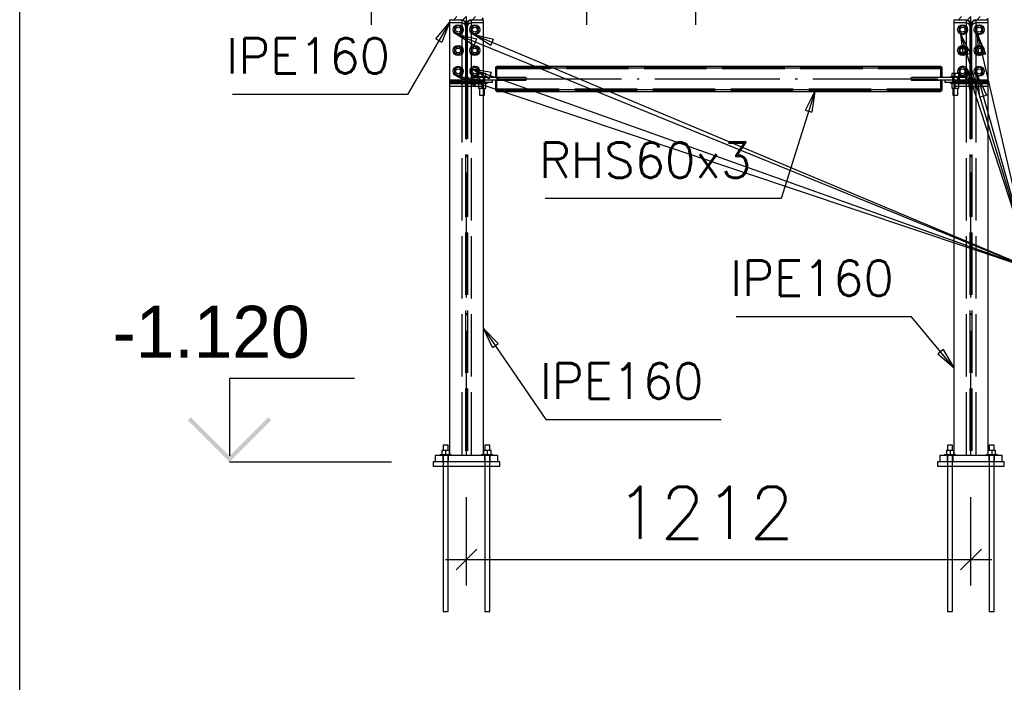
# Paper-space layout '450x700' of a CAD drawing. Header units: millimetres. Extents: x 0 to 420, y 0 to 695.
# Tile 25 of 86: x 0 to 47, y 278 to 310. Entities that reach past the tile are written whole.
import ezdxf

# ---------------------------------------------------------------- set-up
doc = ezdxf.new("R2010")
doc.units = ezdxf.units.MM
doc.linetypes.add('ACAD_ISO02W100', pattern=[15, 12, -3])
doc.linetypes.add('ACAD_ISO04W100', pattern=[30, 24, -3, 0, -3])
doc.layers.get('0').update_dxf_attribs({"linetype": 'CONTINUOUS'})
for name, color, linetype in [('AS_DIM_ON', 7, 'CONTINUOUS'), ('AS_INS_ON', 7, 'CONTINUOUS'), ('Tabelka', 172, 'CONTINUOUS')]:
    doc.layers.add(name, color=color, linetype=linetype)
doc.styles.add('ROMANS', font='romans')
doc.styles.add('Simplex.shx', font='simplex.shx', dxfattribs={"height": 2})
pattern_1 = [(45, (37.6835, 326.56202), (-0.2245064, 0.2245064), [])]

# ---------------------------------------------------------------- blocks, each defined once
blk = doc.blocks.new('*U5')
at = {"color": 3}
blk.add_lwpolyline([(0, 690), (0, 0), (-415, 0), (-415, 690)], close=True, dxfattribs=at)

psp = doc.layouts.new('450x700')

# ---------------------------------------------------------------- hatches: boundary and pattern name
h = psp.add_hatch()
h.set_pattern_fill('ANSI31', color=256, scale=0.1, style=0)
h.set_pattern_definition(pattern_1)
h.paths.add_polyline_path([(20.648, 306.834), (20.648, 306.686), (22.288, 306.686), (22.288, 306.834), (21.698, 306.834, -0.414214), (21.518, 307.014), (21.518, 309.558, -0.414214), (21.698, 309.738), (22.288, 309.738), (22.288, 309.886), (20.648, 309.886), (20.648, 309.738), (21.238, 309.738, -0.414214), (21.418, 309.558), (21.418, 307.014, -0.414214), (21.238, 306.834)], flags=0)
h = psp.add_hatch()
h.set_pattern_fill('ANSI31', color=256, scale=0.1, style=0)
h.set_pattern_definition(pattern_1)
h.paths.add_polyline_path([(46.528, 306.834), (45.938, 306.834, -0.414214), (45.758, 307.014), (45.758, 309.558, -0.414214), (45.938, 309.738), (46.528, 309.738), (46.528, 309.886), (44.888, 309.886), (44.888, 309.738), (45.478, 309.738, -0.414214), (45.658, 309.558), (45.658, 307.014, -0.414214), (45.478, 306.834), (44.888, 306.834), (44.888, 306.686), (46.528, 306.686)], flags=0)
at = {"layer": 'AS_INS_ON'}
psp.add_hatch(color=7, dxfattribs=at).paths.add_polyline_path([(8.223, 290.627), (8.082, 290.486), (10.082, 288.486), (12.082, 290.486), (11.94, 290.627), (10.082, 288.769)])

# ---------------------------------------------------------------- linework, layer by layer
at = {"color": 0, "linetype": 'ByBlock', "lineweight": -2}
for p, q in [((20.001, 308.818, 993.91), (20.648, 309.598, 993.91)), ((20.648, 309.598, 993.91), (20.289, 308.65, 993.91)), ((21.841, 308.503, 993.91), (20.978, 309.035, 993.91)), ((20.978, 309.035, 993.91), (21.967, 308.812, 993.91)), ((22.636, 308.494, 993.91), (21.778, 309.035, 993.91)), ((21.778, 309.035, 993.91), (22.765, 308.801, 993.91)), ((45.35, 308.028, 993.91), (45.22, 309.034, 993.91)), ((45.22, 309.034, 993.91), (45.669, 308.125, 993.91)), ((46.084, 308.022, 993.91), (46.02, 309.034, 993.91)), ((46.02, 309.034, 993.91), (46.408, 308.097, 993.91)), ((20.001, 308.818, 993.91), (20.289, 308.65, 993.91)), ((21.841, 308.503, 993.91), (21.967, 308.812, 993.91)), ((22.636, 308.494, 993.91), (22.765, 308.801, 993.91)), ((45.35, 308.028, 993.91), (45.669, 308.125, 993.91)), ((46.084, 308.022, 993.91), (46.408, 308.097, 993.91)), ((22.555, 306.898, 993.91), (21.669, 307.391, 993.91)), ((21.669, 307.391, 993.91), (22.667, 307.212, 993.91)), ((22.555, 306.898, 993.91), (22.667, 307.212, 993.91)), ((45.658, 306.389, 993.91), (45.507, 307.391, 993.91)), ((45.507, 307.391, 993.91), (45.975, 306.492, 993.91)), ((21.874, 306.559, 993.91), (20.978, 307.035, 993.91)), ((20.978, 307.035, 993.91), (21.979, 306.875, 993.91)), ((21.874, 306.559, 993.91), (21.979, 306.875, 993.91)), ((46.131, 306.026, 993.91), (46.02, 307.034, 993.91)), ((46.02, 307.034, 993.91), (46.452, 306.117, 993.91)), ((37.751, 305.39, 993.91), (38.21, 306.294, 993.91)), ((38.21, 306.294, 993.91), (38.069, 305.29, 993.91)), ((45.658, 306.389, 993.91), (45.975, 306.492, 993.91)), ((46.131, 306.026, 993.91), (46.452, 306.117, 993.91)), ((37.751, 305.39, 993.91), (38.069, 305.29, 993.91)), ((22.716, 293.984, 993.91), (22.288, 294.903, 993.91)), ((22.288, 294.903, 993.91), (22.991, 294.172, 993.91)), ((22.716, 293.984, 993.91), (22.991, 294.172, 993.91)), ((44.377, 293.88, 993.91), (44.121, 293.667, 993.91)), ((44.377, 293.88, 993.91), (44.888, 293.005, 993.91)), ((44.888, 293.005, 993.91), (44.121, 293.667, 993.91))]:
    psp.add_line(p, q, dxfattribs=at)
at = {"linetype": 'Continuous', "ltscale": 0.25}
for p, q in [((20.648, 309.738), (20.648, 306.834)), ((21.068, 309.457), (20.895, 309.357)), ((21.242, 309.357), (21.068, 309.457)), ((21.238, 309.738), (21.366, 309.685)), ((21.238, 309.738), (21.238, 309.426)), ((21.366, 309.685), (21.418, 309.558)), ((21.418, 309.558), (21.418, 307.014)), ((21.518, 309.558), (21.571, 309.685)), ((21.518, 307.014), (21.518, 309.558)), ((21.571, 309.685), (21.698, 309.738)), ((21.868, 309.457), (21.695, 309.357)), ((21.698, 309.738), (21.698, 309.426)), ((22.042, 309.357), (21.868, 309.457)), ((22.288, 307.154), (22.288, 309.738)), ((44.888, 309.738), (44.888, 307.154)), ((45.308, 309.457), (45.135, 309.357)), ((45.482, 309.357), (45.308, 309.457)), ((45.478, 309.738), (45.606, 309.685)), ((45.478, 309.738), (45.478, 309.426)), ((45.606, 309.685), (45.658, 309.558)), ((45.658, 309.558), (45.658, 307.014)), ((45.758, 309.558), (45.811, 309.685)), ((45.758, 307.014), (45.758, 309.558)), ((45.811, 309.685), (45.938, 309.738)), ((46.108, 309.457), (45.935, 309.357)), ((45.938, 309.738), (45.938, 309.426)), ((46.282, 309.357), (46.108, 309.457)), ((46.528, 306.834), (46.528, 309.738)), ((20.895, 309.357), (20.895, 309.157)), ((20.895, 309.157), (21.068, 309.057)), ((21.068, 309.057), (21.242, 309.157)), ((21.238, 309.088), (21.238, 308.426)), ((21.242, 309.157), (21.242, 309.357)), ((21.695, 309.357), (21.695, 309.157)), ((21.695, 309.157), (21.868, 309.057)), ((21.698, 309.088), (21.698, 308.426)), ((21.868, 309.057), (22.042, 309.157)), ((22.042, 309.157), (22.042, 309.357)), ((45.135, 309.357), (45.135, 309.157)), ((45.135, 309.157), (45.308, 309.057)), ((45.308, 309.057), (45.482, 309.157)), ((45.478, 309.088), (45.478, 308.426)), ((45.482, 309.157), (45.482, 309.357)), ((45.935, 309.357), (45.935, 309.157)), ((45.935, 309.157), (46.108, 309.057)), ((45.938, 309.088), (45.938, 308.426)), ((46.108, 309.057), (46.282, 309.157)), ((46.282, 309.157), (46.282, 309.357)), ((21.068, 308.457), (20.895, 308.357)), ((20.895, 308.357), (20.895, 308.157)), ((20.895, 308.157), (21.068, 308.057)), ((21.242, 308.357), (21.068, 308.457)), ((21.068, 308.057), (21.242, 308.157)), ((21.238, 308.088), (21.238, 307.426)), ((21.242, 308.157), (21.242, 308.357)), ((21.868, 308.457), (21.695, 308.357)), ((21.695, 308.357), (21.695, 308.157)), ((21.695, 308.157), (21.868, 308.057)), ((21.698, 308.088), (21.698, 307.426)), ((22.042, 308.357), (21.868, 308.457)), ((21.868, 308.057), (22.042, 308.157)), ((22.042, 308.157), (22.042, 308.357)), ((45.308, 308.457), (45.135, 308.357)), ((45.135, 308.357), (45.135, 308.157)), ((45.135, 308.157), (45.308, 308.057)), ((45.482, 308.357), (45.308, 308.457)), ((45.308, 308.057), (45.482, 308.157)), ((45.478, 308.088), (45.478, 307.426)), ((45.482, 308.157), (45.482, 308.357)), ((46.108, 308.457), (45.935, 308.357)), ((45.935, 308.357), (45.935, 308.157)), ((45.935, 308.157), (46.108, 308.057)), ((45.938, 308.088), (45.938, 307.426)), ((46.282, 308.357), (46.108, 308.457)), ((46.108, 308.057), (46.282, 308.157)), ((46.282, 308.157), (46.282, 308.357)), ((21.068, 307.457), (20.895, 307.357)), ((20.895, 307.357), (20.895, 307.157)), ((20.895, 307.157), (21.068, 307.057)), ((21.242, 307.357), (21.068, 307.457)), ((21.068, 307.057), (21.242, 307.157)), ((21.238, 307.088), (21.238, 306.834)), ((21.242, 307.157), (21.242, 307.357)), ((21.868, 307.457), (21.695, 307.357)), ((21.695, 307.357), (21.695, 307.157)), ((21.695, 307.157), (21.868, 307.057)), ((21.698, 307.088), (21.698, 306.834)), ((22.042, 307.357), (21.868, 307.457)), ((21.868, 307.057), (22.042, 307.157)), ((22.042, 307.157), (22.042, 307.357)), ((22.218, 307.154), (22.045, 307.154)), ((22.045, 307.154), (22.045, 307.004)), ((22.392, 307.154), (22.218, 307.154)), ((22.218, 307.004), (22.218, 307.154)), ((22.392, 307.004), (22.392, 307.154)), ((22.918, 307.454), (22.858, 307.454)), ((22.858, 307.454), (22.858, 307.431)), ((22.858, 307.431), (22.858, 307.374)), ((22.918, 307.374), (22.858, 307.374)), ((22.858, 307.374), (22.858, 306.954)), ((44.258, 307.494), (22.918, 307.494)), ((22.918, 307.494), (22.918, 307.468)), ((22.918, 307.468), (22.918, 307.404)), ((44.258, 307.404), (22.918, 307.404)), ((22.918, 307.404), (22.918, 306.974)), ((44.258, 307.468), (44.258, 307.494)), ((44.258, 307.404), (44.258, 307.468)), ((44.318, 307.454), (44.258, 307.454)), ((44.258, 306.974), (44.258, 307.404)), ((44.318, 307.374), (44.258, 307.374)), ((44.318, 307.431), (44.318, 307.454)), ((44.318, 307.374), (44.318, 307.431)), ((44.318, 306.954), (44.318, 307.374)), ((44.958, 307.154), (44.785, 307.154)), ((44.785, 307.154), (44.785, 307.004)), ((45.132, 307.154), (44.958, 307.154)), ((44.958, 307.004), (44.958, 307.154)), ((45.132, 307.004), (45.132, 307.154)), ((45.308, 307.457), (45.135, 307.357)), ((45.135, 307.357), (45.135, 307.157)), ((45.135, 307.157), (45.308, 307.057)), ((45.482, 307.357), (45.308, 307.457)), ((45.308, 307.057), (45.482, 307.157)), ((45.478, 307.088), (45.478, 306.834)), ((45.482, 307.157), (45.482, 307.357)), ((46.108, 307.457), (45.935, 307.357)), ((45.935, 307.357), (45.935, 307.157)), ((45.935, 307.157), (46.108, 307.057)), ((45.938, 307.088), (45.938, 306.834)), ((46.282, 307.357), (46.108, 307.457)), ((46.108, 307.057), (46.282, 307.157)), ((46.282, 307.157), (46.282, 307.357)), ((21.238, 306.834), (20.648, 306.834)), ((20.648, 306.834), (20.648, 306.686)), ((20.648, 306.686), (20.648, 288.786)), ((20.648, 306.686), (22.288, 306.686)), ((22.288, 306.834), (21.698, 306.834)), ((22.018, 306.954), (21.718, 306.954)), ((21.718, 306.954), (21.718, 306.834)), ((21.978, 307.004), (21.983, 307.004)), ((21.978, 307.004), (21.978, 306.954)), ((21.983, 307.004), (21.997, 307.004)), ((21.997, 307.004), (22.019, 307.004)), ((24.318, 306.954), (22.018, 306.954)), ((22.018, 306.834), (22.018, 306.954)), ((22.019, 307.004), (22.049, 307.004)), ((22.049, 307.004), (22.085, 307.004)), ((22.085, 307.004), (22.126, 307.004)), ((22.126, 307.004), (22.171, 307.004)), ((22.171, 307.004), (22.218, 307.004)), ((22.218, 307.004), (22.265, 307.004)), ((22.265, 307.004), (22.31, 307.004)), ((22.288, 306.686), (22.288, 306.834)), ((22.318, 306.834), (22.288, 306.834)), ((22.318, 306.714), (22.288, 306.714)), ((22.288, 288.786), (22.288, 306.686)), ((22.31, 306.664), (22.289, 306.664)), ((22.31, 307.004), (22.352, 307.004)), ((22.352, 306.664), (22.31, 306.664)), ((22.718, 306.834), (22.318, 306.834)), ((22.318, 306.714), (22.318, 306.834)), ((22.718, 306.714), (22.318, 306.714)), ((22.352, 307.004), (22.388, 307.004)), ((22.388, 306.664), (22.352, 306.664)), ((22.388, 307.004), (22.418, 307.004)), ((22.418, 306.664), (22.388, 306.664)), ((22.392, 306.448), (22.392, 306.664)), ((22.418, 307.004), (22.44, 307.004)), ((22.44, 306.664), (22.418, 306.664)), ((22.44, 307.004), (22.454, 307.004)), ((22.454, 306.664), (22.44, 306.664)), ((22.454, 307.004), (22.458, 307.004)), ((22.458, 306.664), (22.454, 306.664)), ((22.458, 306.954), (22.458, 307.004)), ((22.458, 306.664), (22.458, 306.714)), ((24.318, 306.834), (22.718, 306.834)), ((22.718, 306.714), (22.718, 306.834)), ((22.858, 306.834), (22.858, 306.414)), ((22.918, 306.974), (22.918, 306.954)), ((22.918, 306.974), (24.318, 306.974)), ((22.918, 306.834), (22.918, 306.814)), ((24.318, 306.814), (22.918, 306.814)), ((22.918, 306.814), (22.918, 306.384)), ((24.318, 306.974), (24.318, 306.954)), ((24.318, 306.954), (24.318, 306.834)), ((24.318, 306.834), (24.318, 306.814)), ((42.858, 306.974), (44.258, 306.974)), ((42.858, 306.954), (42.858, 306.974)), ((45.158, 306.954), (42.858, 306.954)), ((42.858, 306.834), (42.858, 306.954)), ((44.458, 306.834), (42.858, 306.834)), ((42.858, 306.814), (42.858, 306.834)), ((44.258, 306.814), (42.858, 306.814)), ((44.258, 306.954), (44.258, 306.974)), ((44.258, 306.814), (44.258, 306.834)), ((44.258, 306.384), (44.258, 306.814)), ((44.318, 306.414), (44.318, 306.834)), ((44.858, 306.834), (44.458, 306.834)), ((44.458, 306.834), (44.458, 306.714)), ((44.858, 306.714), (44.458, 306.714)), ((44.718, 307.004), (44.723, 307.004)), ((44.718, 307.004), (44.718, 306.954)), ((44.718, 306.714), (44.718, 306.664)), ((44.723, 306.664), (44.718, 306.664)), ((44.723, 307.004), (44.737, 307.004)), ((44.737, 306.664), (44.723, 306.664)), ((44.737, 307.004), (44.759, 307.004)), ((44.759, 306.664), (44.737, 306.664)), ((44.759, 307.004), (44.789, 307.004)), ((44.789, 306.664), (44.759, 306.664)), ((44.785, 306.664), (44.785, 306.448)), ((44.789, 307.004), (44.825, 307.004)), ((44.825, 306.664), (44.789, 306.664)), ((44.825, 307.004), (44.866, 307.004)), ((44.866, 306.664), (44.825, 306.664)), ((44.888, 306.834), (44.858, 306.834)), ((44.858, 306.714), (44.858, 306.834)), ((44.888, 306.714), (44.858, 306.714)), ((44.866, 307.004), (44.911, 307.004)), ((44.888, 306.664), (44.866, 306.664)), ((45.478, 306.834), (44.888, 306.834)), ((44.888, 306.834), (44.888, 306.686)), ((44.888, 306.686), (44.888, 288.786)), ((44.888, 306.686), (46.528, 306.686)), ((44.911, 307.004), (44.958, 307.004)), ((44.958, 307.004), (45.005, 307.004)), ((45.005, 307.004), (45.05, 307.004)), ((45.05, 307.004), (45.092, 307.004)), ((45.092, 307.004), (45.128, 307.004)), ((45.128, 307.004), (45.158, 307.004)), ((45.158, 307.004), (45.18, 307.004)), ((45.458, 306.954), (45.158, 306.954)), ((45.158, 306.834), (45.158, 306.954)), ((45.18, 307.004), (45.194, 307.004)), ((45.194, 307.004), (45.198, 307.004)), ((45.198, 306.954), (45.198, 307.004)), ((45.458, 306.834), (45.458, 306.954)), ((46.528, 306.834), (45.938, 306.834)), ((46.528, 306.686), (46.528, 306.834)), ((46.528, 288.786), (46.528, 306.686)), ((22.288, 306.448), (22.392, 306.448)), ((22.338, 306.104), (22.338, 306.448)), ((22.858, 306.414), (22.918, 306.414)), ((22.858, 306.414), (22.858, 306.357)), ((22.858, 306.357), (22.858, 306.334)), ((22.858, 306.334), (22.918, 306.334)), ((22.918, 306.384), (44.258, 306.384)), ((22.918, 306.384), (22.918, 306.32)), ((22.918, 306.32), (22.918, 306.294)), ((22.918, 306.294), (44.258, 306.294)), ((44.258, 306.414), (44.318, 306.414)), ((44.258, 306.32), (44.258, 306.384)), ((44.258, 306.334), (44.318, 306.334)), ((44.258, 306.294), (44.258, 306.32)), ((44.318, 306.357), (44.318, 306.414)), ((44.318, 306.334), (44.318, 306.357)), ((44.785, 306.448), (44.888, 306.448)), ((44.838, 306.448), (44.838, 306.104)), ((22.29, 306.104), (22.303, 306.104)), ((22.303, 306.104), (22.329, 306.104)), ((22.329, 306.104), (22.338, 306.104)), ((44.838, 306.104), (44.847, 306.104)), ((44.847, 306.104), (44.873, 306.104)), ((44.873, 306.104), (44.887, 306.104)), ((20.357, 289.286), (20.348, 289.286)), ((20.348, 289.286), (20.348, 289.028)), ((20.383, 289.286), (20.357, 289.286)), ((20.422, 289.286), (20.383, 289.286)), ((20.468, 289.286), (20.422, 289.286)), ((20.514, 289.286), (20.468, 289.286)), ((20.553, 289.286), (20.514, 289.286)), ((20.579, 289.286), (20.553, 289.286)), ((20.588, 289.286), (20.579, 289.286)), ((20.588, 289.028), (20.588, 289.286)), ((22.357, 289.286), (22.348, 289.286)), ((22.348, 289.286), (22.348, 289.028)), ((22.383, 289.286), (22.357, 289.286)), ((22.422, 289.286), (22.383, 289.286)), ((22.468, 289.286), (22.422, 289.286)), ((22.514, 289.286), (22.468, 289.286)), ((22.553, 289.286), (22.514, 289.286)), ((22.579, 289.286), (22.553, 289.286)), ((22.588, 289.286), (22.579, 289.286)), ((22.588, 289.028), (22.588, 289.286)), ((44.597, 289.286), (44.588, 289.286)), ((44.588, 289.286), (44.588, 289.028)), ((44.623, 289.286), (44.597, 289.286)), ((44.662, 289.286), (44.623, 289.286)), ((44.708, 289.286), (44.662, 289.286)), ((44.754, 289.286), (44.708, 289.286)), ((44.793, 289.286), (44.754, 289.286)), ((44.819, 289.286), (44.793, 289.286)), ((44.828, 289.286), (44.819, 289.286)), ((44.828, 289.028), (44.828, 289.286)), ((46.597, 289.286), (46.588, 289.286)), ((46.588, 289.286), (46.588, 289.028)), ((46.623, 289.286), (46.597, 289.286)), ((46.662, 289.286), (46.623, 289.286)), ((46.708, 289.286), (46.662, 289.286)), ((46.754, 289.286), (46.708, 289.286)), ((46.793, 289.286), (46.754, 289.286)), ((46.819, 289.286), (46.793, 289.286)), ((46.828, 289.286), (46.819, 289.286)), ((46.828, 289.028), (46.828, 289.286)), ((20.648, 288.786), (19.968, 288.786)), ((19.968, 288.786), (19.968, 288.486)), ((20.198, 288.836), (20.203, 288.836)), ((20.198, 288.836), (20.198, 288.786)), ((20.203, 288.836), (20.219, 288.836)), ((20.219, 288.836), (20.244, 288.836)), ((20.244, 288.836), (20.277, 288.836)), ((20.277, 288.836), (20.318, 288.836)), ((20.468, 289.028), (20.287, 289.028)), ((20.287, 289.028), (20.287, 288.836)), ((20.318, 288.836), (20.365, 288.836)), ((20.365, 288.836), (20.416, 288.836)), ((20.416, 288.836), (20.468, 288.836)), ((20.648, 289.028), (20.468, 289.028)), ((20.468, 289.028), (20.468, 288.836)), ((20.468, 288.836), (20.521, 288.836)), ((20.521, 288.836), (20.572, 288.836)), ((20.572, 288.836), (20.618, 288.836)), ((20.618, 288.836), (20.649, 288.836)), ((22.288, 288.786), (20.648, 288.786)), ((22.468, 289.028), (22.288, 289.028)), ((22.288, 288.836), (22.318, 288.836)), ((22.968, 288.786), (22.288, 288.786)), ((22.318, 288.836), (22.365, 288.836)), ((22.365, 288.836), (22.416, 288.836)), ((22.416, 288.836), (22.468, 288.836)), ((22.65, 289.028), (22.468, 289.028)), ((22.468, 289.028), (22.468, 288.836)), ((22.468, 288.836), (22.521, 288.836)), ((22.521, 288.836), (22.572, 288.836)), ((22.572, 288.836), (22.618, 288.836)), ((22.618, 288.836), (22.659, 288.836)), ((22.65, 288.836), (22.65, 289.028)), ((22.659, 288.836), (22.693, 288.836)), ((22.693, 288.836), (22.718, 288.836)), ((22.718, 288.836), (22.733, 288.836)), ((22.733, 288.836), (22.738, 288.836)), ((22.738, 288.786), (22.738, 288.836)), ((22.968, 288.486), (22.968, 288.786)), ((44.888, 288.786), (44.208, 288.786)), ((44.208, 288.786), (44.208, 288.486)), ((44.438, 288.836), (44.443, 288.836)), ((44.438, 288.836), (44.438, 288.786)), ((44.443, 288.836), (44.459, 288.836)), ((44.459, 288.836), (44.484, 288.836)), ((44.484, 288.836), (44.517, 288.836)), ((44.517, 288.836), (44.558, 288.836)), ((44.708, 289.028), (44.527, 289.028)), ((44.527, 289.028), (44.527, 288.836)), ((44.558, 288.836), (44.605, 288.836)), ((44.605, 288.836), (44.656, 288.836)), ((44.656, 288.836), (44.708, 288.836)), ((44.888, 289.028), (44.708, 289.028)), ((44.708, 289.028), (44.708, 288.836)), ((44.708, 288.836), (44.761, 288.836)), ((44.761, 288.836), (44.812, 288.836)), ((44.812, 288.836), (44.858, 288.836)), ((44.858, 288.836), (44.889, 288.836)), ((46.528, 288.786), (44.888, 288.786)), ((46.708, 289.028), (46.528, 289.028)), ((46.528, 288.836), (46.558, 288.836)), ((47.208, 288.786), (46.528, 288.786)), ((46.558, 288.836), (46.605, 288.836)), ((46.605, 288.836), (46.656, 288.836)), ((46.656, 288.836), (46.708, 288.836)), ((46.89, 289.028), (46.708, 289.028)), ((46.708, 289.028), (46.708, 288.836)), ((46.708, 288.836), (46.761, 288.836)), ((46.761, 288.836), (46.812, 288.836)), ((46.812, 288.836), (46.858, 288.836)), ((46.858, 288.836), (46.899, 288.836)), ((46.89, 288.836), (46.89, 289.028)), ((46.899, 288.836), (46.933, 288.836)), ((46.933, 288.836), (46.958, 288.836)), ((46.958, 288.836), (46.973, 288.836)), ((46.973, 288.836), (46.978, 288.836)), ((46.978, 288.786), (46.978, 288.836)), ((47.208, 288.486), (47.208, 288.786)), ((23.068, 288.486), (19.868, 288.486)), ((19.868, 288.486), (19.868, 288.286)), ((19.868, 288.286), (23.068, 288.286)), ((20.348, 288.286), (20.348, 281.286)), ((20.588, 281.286), (20.588, 288.286)), ((22.348, 288.286), (22.348, 281.286)), ((22.588, 281.286), (22.588, 288.286)), ((23.068, 288.286), (23.068, 288.486)), ((47.308, 288.486), (44.108, 288.486)), ((44.108, 288.486), (44.108, 288.286)), ((44.108, 288.286), (47.308, 288.286)), ((44.588, 288.286), (44.588, 281.286)), ((44.828, 281.286), (44.828, 288.286)), ((46.588, 288.286), (46.588, 281.286)), ((46.828, 281.286), (46.828, 288.286)), ((47.308, 288.286), (47.308, 288.486)), ((20.348, 281.286), (20.351, 281.286)), ((20.351, 281.286), (20.357, 281.286)), ((20.357, 281.286), (20.368, 281.286)), ((20.368, 281.286), (20.383, 281.286)), ((20.383, 281.286), (20.402, 281.286)), ((20.402, 281.286), (20.422, 281.286)), ((20.422, 281.286), (20.445, 281.286)), ((20.445, 281.286), (20.468, 281.286)), ((20.468, 281.286), (20.492, 281.286)), ((20.492, 281.286), (20.514, 281.286)), ((20.514, 281.286), (20.535, 281.286)), ((20.535, 281.286), (20.553, 281.286)), ((20.553, 281.286), (20.568, 281.286)), ((20.568, 281.286), (20.579, 281.286)), ((20.579, 281.286), (20.586, 281.286)), ((20.586, 281.286), (20.588, 281.286)), ((22.348, 281.286), (22.351, 281.286)), ((22.351, 281.286), (22.357, 281.286)), ((22.357, 281.286), (22.368, 281.286)), ((22.368, 281.286), (22.383, 281.286)), ((22.383, 281.286), (22.402, 281.286)), ((22.402, 281.286), (22.422, 281.286)), ((22.422, 281.286), (22.445, 281.286)), ((22.445, 281.286), (22.468, 281.286)), ((22.468, 281.286), (22.492, 281.286)), ((22.492, 281.286), (22.514, 281.286)), ((22.514, 281.286), (22.535, 281.286)), ((22.535, 281.286), (22.553, 281.286)), ((22.553, 281.286), (22.568, 281.286)), ((22.568, 281.286), (22.579, 281.286)), ((22.579, 281.286), (22.586, 281.286)), ((22.586, 281.286), (22.588, 281.286)), ((44.588, 281.286), (44.591, 281.286)), ((44.591, 281.286), (44.597, 281.286)), ((44.597, 281.286), (44.608, 281.286)), ((44.608, 281.286), (44.623, 281.286)), ((44.623, 281.286), (44.642, 281.286)), ((44.642, 281.286), (44.662, 281.286)), ((44.662, 281.286), (44.685, 281.286)), ((44.685, 281.286), (44.708, 281.286)), ((44.708, 281.286), (44.732, 281.286)), ((44.732, 281.286), (44.754, 281.286)), ((44.754, 281.286), (44.775, 281.286)), ((44.775, 281.286), (44.793, 281.286)), ((44.793, 281.286), (44.808, 281.286)), ((44.808, 281.286), (44.819, 281.286)), ((44.819, 281.286), (44.826, 281.286)), ((44.826, 281.286), (44.828, 281.286)), ((46.588, 281.286), (46.591, 281.286)), ((46.591, 281.286), (46.597, 281.286)), ((46.597, 281.286), (46.608, 281.286)), ((46.608, 281.286), (46.623, 281.286)), ((46.623, 281.286), (46.642, 281.286)), ((46.642, 281.286), (46.662, 281.286)), ((46.662, 281.286), (46.685, 281.286)), ((46.685, 281.286), (46.708, 281.286)), ((46.708, 281.286), (46.732, 281.286)), ((46.732, 281.286), (46.754, 281.286)), ((46.754, 281.286), (46.775, 281.286)), ((46.775, 281.286), (46.793, 281.286)), ((46.793, 281.286), (46.808, 281.286)), ((46.808, 281.286), (46.819, 281.286)), ((46.819, 281.286), (46.826, 281.286)), ((46.826, 281.286), (46.828, 281.286))]:
    psp.add_line(p, q, dxfattribs=at)
at = {"color": 84, "linetype": 'ACAD_ISO02W100', "ltscale": 0.25}
for p, q in [((21.238, 309.714), (20.648, 309.714)), ((20.648, 309.598), (21.238, 309.598)), ((21.366, 309.661), (21.238, 309.714)), ((21.238, 309.598), (21.366, 309.545)), ((21.238, 309.426), (21.238, 309.088)), ((21.418, 309.533), (21.366, 309.661)), ((21.366, 309.545), (21.418, 309.417)), ((21.571, 309.661), (21.518, 309.533)), ((21.518, 309.417), (21.571, 309.545)), ((21.698, 309.714), (21.571, 309.661)), ((21.571, 309.545), (21.698, 309.598)), ((22.288, 309.714), (21.698, 309.714)), ((21.698, 309.598), (22.288, 309.598)), ((21.698, 309.426), (21.698, 309.088)), ((45.478, 309.714), (44.888, 309.714)), ((44.888, 309.598), (45.478, 309.598)), ((45.606, 309.661), (45.478, 309.714)), ((45.478, 309.598), (45.606, 309.545)), ((45.478, 309.426), (45.478, 309.088)), ((45.658, 309.533), (45.606, 309.661)), ((45.606, 309.545), (45.658, 309.417)), ((45.811, 309.661), (45.758, 309.533)), ((45.758, 309.417), (45.811, 309.545)), ((45.938, 309.714), (45.811, 309.661)), ((45.811, 309.545), (45.938, 309.598)), ((46.528, 309.714), (45.938, 309.714)), ((45.938, 309.598), (46.528, 309.598)), ((45.938, 309.426), (45.938, 309.088)), ((21.238, 308.426), (21.238, 308.088)), ((21.698, 308.426), (21.698, 308.088)), ((45.478, 308.426), (45.478, 308.088)), ((45.938, 308.426), (45.938, 308.088)), ((21.238, 307.426), (21.238, 307.088)), ((21.698, 307.426), (21.698, 307.088)), ((22.288, 306.834), (22.288, 307.154)), ((44.258, 307.434), (22.918, 307.434)), ((44.258, 307.374), (22.918, 307.374)), ((44.888, 307.154), (44.888, 306.834)), ((45.478, 307.426), (45.478, 307.088)), ((45.938, 307.426), (45.938, 307.088)), ((21.238, 306.8), (20.648, 306.8)), ((20.648, 306.762), (22.288, 306.762)), ((20.648, 306.685), (21.238, 306.685)), ((22.288, 306.652), (20.648, 306.652)), ((20.718, 306.834), (20.718, 306.714)), ((21.218, 306.714), (20.718, 306.714)), ((21.218, 306.834), (21.218, 306.714)), ((21.418, 306.714), (21.218, 306.714)), ((21.366, 306.887), (21.238, 306.834)), ((21.366, 306.853), (21.238, 306.8)), ((21.238, 306.834), (21.238, 288.786)), ((21.418, 306.834), (21.238, 306.834)), ((21.238, 306.685), (21.366, 306.738)), ((21.418, 307.014), (21.366, 306.887)), ((21.418, 306.981), (21.366, 306.853)), ((21.366, 306.738), (21.418, 306.865)), ((21.418, 307.014), (21.418, 288.786)), ((21.518, 307.014), (21.518, 288.786)), ((21.571, 306.887), (21.518, 307.014)), ((21.571, 306.853), (21.518, 306.981)), ((21.518, 306.865), (21.571, 306.738)), ((21.698, 306.834), (21.518, 306.834)), ((21.718, 306.714), (21.518, 306.714)), ((21.698, 306.834), (21.571, 306.887)), ((21.698, 306.8), (21.571, 306.853)), ((21.571, 306.738), (21.698, 306.685)), ((21.698, 306.834), (21.698, 288.786)), ((22.288, 306.8), (21.698, 306.8)), ((21.698, 306.685), (22.288, 306.685)), ((21.718, 306.714), (21.718, 306.834)), ((22.218, 306.714), (21.718, 306.714)), ((21.978, 306.714), (21.978, 306.664)), ((21.983, 306.664), (21.978, 306.664)), ((21.997, 306.664), (21.983, 306.664)), ((22.019, 306.664), (21.997, 306.664)), ((22.045, 306.664), (22.019, 306.664)), ((22.049, 306.664), (22.045, 306.664)), ((22.045, 306.664), (22.045, 306.448)), ((22.085, 306.664), (22.049, 306.664)), ((22.078, 306.954), (22.078, 306.834)), ((22.078, 306.834), (22.078, 306.714)), ((22.126, 306.664), (22.085, 306.664)), ((22.098, 306.954), (22.098, 306.714)), ((22.171, 306.664), (22.126, 306.664)), ((22.218, 306.664), (22.171, 306.664)), ((22.288, 306.714), (22.218, 306.714)), ((22.265, 306.664), (22.218, 306.664)), ((22.218, 306.448), (22.218, 306.664)), ((22.289, 306.664), (22.265, 306.664)), ((22.338, 306.714), (22.338, 306.954)), ((22.358, 306.834), (22.358, 306.954)), ((22.358, 306.714), (22.358, 306.834)), ((44.818, 306.954), (44.818, 306.834)), ((44.818, 306.834), (44.818, 306.714)), ((44.838, 306.954), (44.838, 306.714)), ((45.478, 306.8), (44.888, 306.8)), ((44.888, 306.762), (46.528, 306.762)), ((44.958, 306.714), (44.888, 306.714)), ((44.888, 306.685), (45.478, 306.685)), ((44.911, 306.664), (44.888, 306.664)), ((46.528, 306.652), (44.888, 306.652)), ((44.958, 306.664), (44.911, 306.664)), ((45.458, 306.714), (44.958, 306.714)), ((45.005, 306.664), (44.958, 306.664)), ((44.958, 306.448), (44.958, 306.664)), ((45.05, 306.664), (45.005, 306.664)), ((45.092, 306.664), (45.05, 306.664)), ((45.078, 306.714), (45.078, 306.954)), ((45.128, 306.664), (45.092, 306.664)), ((45.098, 306.834), (45.098, 306.954)), ((45.098, 306.714), (45.098, 306.834)), ((45.132, 306.664), (45.128, 306.664)), ((45.158, 306.664), (45.132, 306.664)), ((45.132, 306.448), (45.132, 306.664)), ((45.18, 306.664), (45.158, 306.664)), ((45.194, 306.664), (45.18, 306.664)), ((45.198, 306.664), (45.194, 306.664)), ((45.198, 306.664), (45.198, 306.714)), ((45.458, 306.714), (45.458, 306.834)), ((45.658, 306.714), (45.458, 306.714)), ((45.606, 306.887), (45.478, 306.834)), ((45.606, 306.853), (45.478, 306.8)), ((45.658, 306.834), (45.478, 306.834)), ((45.478, 306.834), (45.478, 288.786)), ((45.478, 306.685), (45.606, 306.738)), ((45.658, 307.014), (45.606, 306.887)), ((45.658, 306.981), (45.606, 306.853)), ((45.606, 306.738), (45.658, 306.865)), ((45.658, 307.014), (45.658, 288.786)), ((45.758, 307.014), (45.758, 288.786)), ((45.811, 306.887), (45.758, 307.014)), ((45.811, 306.853), (45.758, 306.981)), ((45.758, 306.865), (45.811, 306.738)), ((45.938, 306.834), (45.758, 306.834)), ((45.958, 306.714), (45.758, 306.714)), ((45.938, 306.834), (45.811, 306.887)), ((45.938, 306.8), (45.811, 306.853)), ((45.811, 306.738), (45.938, 306.685)), ((45.938, 306.834), (45.938, 288.786)), ((46.528, 306.8), (45.938, 306.8)), ((45.938, 306.685), (46.528, 306.685)), ((45.958, 306.834), (45.958, 306.714)), ((46.458, 306.714), (45.958, 306.714)), ((46.458, 306.834), (46.458, 306.714)), ((20.648, 306.536), (22.288, 306.536)), ((22.045, 306.448), (22.218, 306.448)), ((22.098, 306.448), (22.098, 306.104)), ((22.218, 306.448), (22.288, 306.448)), ((22.918, 306.414), (44.258, 306.414)), ((22.918, 306.354), (44.258, 306.354)), ((44.888, 306.536), (46.528, 306.536)), ((44.888, 306.448), (44.958, 306.448)), ((44.958, 306.448), (45.132, 306.448)), ((45.078, 306.104), (45.078, 306.448)), ((22.098, 306.104), (22.107, 306.104)), ((22.107, 306.104), (22.133, 306.104)), ((22.133, 306.104), (22.172, 306.104)), ((22.172, 306.104), (22.218, 306.104)), ((22.218, 306.104), (22.264, 306.104)), ((22.264, 306.104), (22.29, 306.104)), ((44.887, 306.104), (44.912, 306.104)), ((44.912, 306.104), (44.958, 306.104)), ((44.958, 306.104), (45.004, 306.104)), ((45.004, 306.104), (45.043, 306.104)), ((45.043, 306.104), (45.069, 306.104)), ((45.069, 306.104), (45.078, 306.104)), ((20.328, 288.786), (20.328, 288.486)), ((20.348, 288.786), (20.348, 288.486)), ((20.588, 288.486), (20.588, 288.786)), ((20.608, 288.486), (20.608, 288.786)), ((20.65, 289.028), (20.648, 289.028)), ((20.649, 288.836), (20.659, 288.836)), ((20.65, 288.836), (20.65, 289.028)), ((20.659, 288.836), (20.693, 288.836)), ((20.693, 288.836), (20.718, 288.836)), ((20.718, 288.836), (20.733, 288.836)), ((20.733, 288.836), (20.738, 288.836)), ((20.738, 288.786), (20.738, 288.836)), ((22.198, 288.836), (22.203, 288.836)), ((22.198, 288.836), (22.198, 288.786)), ((22.203, 288.836), (22.219, 288.836)), ((22.219, 288.836), (22.244, 288.836)), ((22.244, 288.836), (22.277, 288.836)), ((22.277, 288.836), (22.288, 288.836)), ((22.288, 289.028), (22.287, 289.028)), ((22.287, 289.028), (22.287, 288.836)), ((22.328, 288.786), (22.328, 288.486)), ((22.348, 288.786), (22.348, 288.486)), ((22.588, 288.486), (22.588, 288.786)), ((22.608, 288.486), (22.608, 288.786)), ((44.568, 288.786), (44.568, 288.486)), ((44.588, 288.786), (44.588, 288.486)), ((44.828, 288.486), (44.828, 288.786)), ((44.848, 288.486), (44.848, 288.786)), ((44.89, 289.028), (44.888, 289.028)), ((44.889, 288.836), (44.899, 288.836)), ((44.89, 288.836), (44.89, 289.028)), ((44.899, 288.836), (44.933, 288.836)), ((44.933, 288.836), (44.958, 288.836)), ((44.958, 288.836), (44.973, 288.836)), ((44.973, 288.836), (44.978, 288.836)), ((44.978, 288.786), (44.978, 288.836)), ((46.438, 288.836), (46.443, 288.836)), ((46.438, 288.836), (46.438, 288.786)), ((46.443, 288.836), (46.459, 288.836)), ((46.459, 288.836), (46.484, 288.836)), ((46.484, 288.836), (46.517, 288.836)), ((46.517, 288.836), (46.528, 288.836)), ((46.528, 289.028), (46.527, 289.028)), ((46.527, 289.028), (46.527, 288.836)), ((46.568, 288.786), (46.568, 288.486)), ((46.588, 288.786), (46.588, 288.486)), ((46.828, 288.486), (46.828, 288.786)), ((46.848, 288.486), (46.848, 288.786)), ((20.348, 288.486), (20.348, 288.286)), ((20.588, 288.286), (20.588, 288.486)), ((22.348, 288.486), (22.348, 288.286)), ((22.588, 288.286), (22.588, 288.486)), ((44.588, 288.486), (44.588, 288.286)), ((44.828, 288.286), (44.828, 288.486)), ((46.588, 288.486), (46.588, 288.286)), ((46.828, 288.286), (46.828, 288.486))]:
    psp.add_line(p, q, dxfattribs=at)
at = {"color": 10, "linetype": 'ACAD_ISO04W100', "ltscale": 0.25}
for p, q in [((21.468, 288.786), (21.468, 309.886)), ((45.708, 288.786), (45.708, 309.886)), ((21.468, 308.286), (21.468, 308.286)), ((21.468, 308.141), (21.468, 308.267)), ((45.708, 308.286), (45.708, 308.286)), ((45.708, 308.141), (45.708, 308.267)), ((22.918, 306.894), (44.258, 306.894))]:
    psp.add_line(p, q, dxfattribs=at)
at = {"color": 7}
for p in [(21.778, 309.035), (45.22, 309.034), (46.02, 309.034), (21.669, 307.391), (45.507, 307.391), (20.978, 307.035), (46.02, 307.034)]:
    psp.add_line(p, (48.634, 297.765), dxfattribs=at)
for points in [[(20.648, 309.598), (18.64, 306.149), (10.221, 306.149)], [(20.978, 309.035), (48.634, 297.765), (71.586, 297.765)], [(38.21, 306.294), (36.589, 301.138), (25.256, 301.138)], [(44.888, 293.005), (42.849, 295.458), (34.43, 295.458)], [(22.288, 294.903), (25.288, 290.522), (33.707, 290.522)]]:
    psp.add_lwpolyline(points, dxfattribs=at)
at = {"linetype": 'Continuous', "ltscale": 0.25}
for centre, radius in [((21.068, 309.257), 0.24), ((21.868, 309.257), 0.24), ((45.308, 309.257), 0.24), ((46.108, 309.257), 0.24), ((21.068, 309.257), 0.12), ((21.868, 309.257), 0.12), ((45.308, 309.257), 0.12), ((46.108, 309.257), 0.12), ((21.068, 308.257), 0.24), ((21.868, 308.257), 0.24), ((45.308, 308.257), 0.24), ((46.108, 308.257), 0.24), ((21.068, 308.257), 0.12), ((21.868, 308.257), 0.12), ((45.308, 308.257), 0.12), ((46.108, 308.257), 0.12), ((21.068, 307.257), 0.24), ((21.068, 307.257), 0.12), ((21.868, 307.257), 0.12), ((45.308, 307.257), 0.12), ((46.108, 307.257), 0.24), ((46.108, 307.257), 0.12)]:
    psp.add_circle(centre, radius, dxfattribs=at)
at = {"linetype": 'Continuous', "ltscale": 0.25, "extrusion": (0, 0, -1)}
for centre, start, end in [((-21.238, 309.558), 90, 180), ((-21.698, 309.558), 0, 90), ((-21.238, 307.014), 180, 270), ((-21.698, 307.014), 270, 0)]:
    psp.add_arc(centre, 0.18, start, end, dxfattribs=at)
at = {"linetype": 'Continuous', "ltscale": 0.25, "extrusion": (-1.67433e-13, -4.0422e-13, -1)}
psp.add_arc((-45.478, 309.558), 0.18, 90, 180, dxfattribs=at)
at = {"linetype": 'Continuous', "ltscale": 0.25, "extrusion": (4.0422e-13, -1.67433e-13, -1)}
psp.add_arc((-45.938, 309.558), 0.18, 0, 90, dxfattribs=at)
at = {"linetype": 'Continuous', "ltscale": 0.25}
for centre, start, end in [((21.868, 307.257), 334.4743, 317.5673), ((45.308, 307.257), 222.4327, 205.5257)]:
    psp.add_arc(centre, 0.24, start, end, dxfattribs=at)
at = {"color": 84, "linetype": 'ACAD_ISO02W100', "ltscale": 0.25}
for centre, start, end in [((21.868, 307.257), 317.5673, 334.4743), ((45.308, 307.257), 205.5257, 222.4327)]:
    psp.add_arc(centre, 0.24, start, end, dxfattribs=at)
at = {"linetype": 'Continuous', "ltscale": 0.25, "extrusion": (1.67433e-13, -4.0422e-13, -1)}
psp.add_arc((-45.478, 307.014), 0.18, 180, 270, dxfattribs=at)
at = {"linetype": 'Continuous', "ltscale": 0.25, "extrusion": (-4.0422e-13, -1.67433e-13, -1)}
psp.add_arc((-45.938, 307.014), 0.18, 270, 0, dxfattribs=at)
at = {"layer": 'AS_DIM_ON', "color": 8}
for p, q in [((16.9, 309.486), (16.9, 333.486)), ((32.49, 309.486), (32.49, 329.486)), ((27.255, 309.484), (27.255, 326.486)), ((21.468, 282.543), (21.468, 286.786)), ((45.708, 282.543), (45.708, 286.786)), ((20.468, 283.793), (46.708, 283.793))]:
    psp.add_line(p, q, dxfattribs=at)
at = {"layer": 'AS_DIM_ON', "color": 8, "linetype": 'ByBlock', "lineweight": -2}
for p, q in [((21.968, 284.293, 993.91), (20.968, 283.293, 993.91)), ((45.208, 283.293, 993.91), (46.208, 284.293, 993.91))]:
    psp.add_line(p, q, dxfattribs=at)
at = {"layer": 'AS_INS_ON', "color": 7}
for p, q in [((16.082, 292.486, 993.91), (10.082, 292.486, 993.91)), ((10.082, 292.486, 993.91), (10.082, 288.769, 993.91)), ((10.082, 288.486), (17.868, 288.486))]:
    psp.add_line(p, q, dxfattribs=at)

# ---------------------------------------------------------------- block references
at = {"layer": 'Tabelka'}
psp.add_blockref('*U5', (415, 5), dxfattribs=at)

# ---------------------------------------------------------------- texts
at = {"color": 7, "style": 'Simplex.shx'}
for s, p in [('IPE160', (9.923, 307.149)), ('RHS60x3', (24.957, 302.138)), ('IPE160', (34.132, 296.458)), ('IPE160', (24.99, 291.522))]:
    psp.add_text(s, height=1.7, dxfattribs=at).set_placement(p)
at = {"layer": 'AS_DIM_ON', "color": 9, "style": 'ROMANS'}
psp.add_text('1212', height=2.5, dxfattribs=at).set_placement((28.643, 284.793))
at = {"layer": 'AS_INS_ON', "color": 7}
psp.add_text('-1.120', height=2.5, dxfattribs=at).set_placement((4.456, 293.486))

doc.saveas('drawing.dxf')
